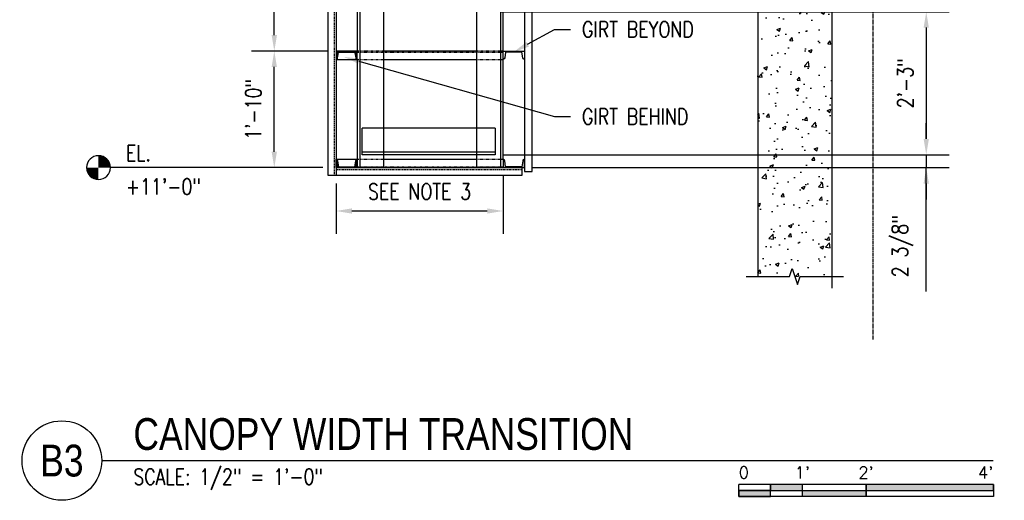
# Model space of a CAD drawing. Header units: inches. Extents: x 514 to 3028, y 69 to 495.
# Tile 20 of 25: x 1963 to 2148, y 69 to 160. Entities that reach past the tile are written whole.
import ezdxf
from ezdxf import colors
from ezdxf.entities.mleader import LeaderData, LeaderLine
from ezdxf.enums import TextEntityAlignment as Align
from ezdxf.math import Vec2, Vec3

# ---------------------------------------------------------------- set-up
doc = ezdxf.new("R2010")
doc.units = ezdxf.units.IN
doc.header["$MEASUREMENT"] = 0
for name, pattern in [('CENTER2', [1.125, 0.75, -0.125, 0.125, -0.125]), ('Dash', [0.25, 0.125, -0.125]), ('Dash - 1_16_', [0.1875, 0.125, -0.0625]), ('Hidden 3_32_', [0.140625, 0.09375, -0.046875])]:
    doc.linetypes.add(name, pattern=pattern)
for name, color, linetype in [('A-WALL-PATT', 8, 'Continuous'), ('S-ANNO-DIMS', 1, 'Continuous'), ('S-ANNO-NOTE', 2, 'Continuous'), ('S-ANNO-SYMB', 2, 'Continuous'), ('S-BEAM', 10, 'Continuous'), ('S-BEAM-HDLN', 1, 'Dash'), ('S-COLS', 2, 'Continuous'), ('S-DETL', 90, 'Continuous'), ('S-DETL-MEDM', 3, 'Continuous'), ('S-DETL-PATT', 8, 'Continuous'), ('S-DETL-THIN', 1, 'Continuous'), ('S-GRID', 1, 'CENTER2')]:
    doc.layers.add(name, color=color, linetype=linetype)
doc.styles.add('Annotative', font='romans.shx', dxfattribs={"width": 0.8, "height": 0.125})
doc.styles.add('Arial', font='romans.shx', dxfattribs={"width": 0.8})
doc.styles.add('TITLES', font='swiss.ttf', dxfattribs={"width": 0.8, "height": 0.25})
doc.dimstyles.new('Annotative', dxfattribs={"dimscale": 0, "dimtxt": 0.125, "dimasz": 0.125, "dimexe": 0.18, "dimexo": 0.0625, "dimgap": 0.09, "dimtad": 1, "dimdec": 3, "dimzin": 3, "dimdsep": 46, "dimlunit": 4, "dimtxsty": 'Annotative', "dimcen": 0.09, "dimclrt": 2, "dimazin": 2, "dimtfac": 1, "dimtdec": 3, "dimtmove": 0, "dimatfit": 0, "dimfxl": 1, "dimtfill": 1, "dimfrac": 2, "dimtolj": 1, "dimtzin": 0, "dimarcsym": 0})

# ---------------------------------------------------------------- blocks, each defined once
blk = doc.blocks.new('051200_StructuralFraming-L-Angle - L5X5X1_2-1871483-CANOPY WIDTH TRANSITION')
at = {"layer": 'S-BEAM'}
for p, q in [((783.71, 139.42), (758.63, 139.42)), ((758.63, 138.92), (758.63, 139.42)), ((783.71, 139.42), (783.71, 138.92)), ((758.63, 135.42), (758.63, 138.92)), ((783.71, 138.92), (783.71, 135.42)), ((758.63, 134.92), (758.63, 135.42)), ((783.71, 134.92), (758.63, 134.92)), ((758.63, 134.42), (758.63, 134.92)), ((783.71, 134.42), (758.63, 134.42)), ((783.71, 135.42), (783.71, 134.92)), ((783.71, 134.92), (783.71, 134.42))]:
    blk.add_line(p, q, dxfattribs=at)
blk = doc.blocks.new('051200_Column-L-Angle - L5X5X1_2-1695943-CANOPY WIDTH TRANSITION')
for p, q in [((758.21, 221.5), (757.71, 221.5)), ((758.21, 221.5), (758.21, 132)), ((758.54, 221.5), (758.21, 221.5)), ((758.71, 221.5), (758.55, 221.5)), ((762.21, 221.5), (758.71, 221.5)), ((762.71, 221.5), (762.21, 221.5)), ((762.71, 217.54), (762.71, 221.5)), ((757.71, 220.67), (757.71, 202)), ((762.71, 193), (762.71, 217.53)), ((757.71, 200.42), (757.71, 178)), ((762.71, 188.5), (762.71, 193)), ((762.71, 188), (762.71, 188.5)), ((762.71, 166.42), (762.71, 188)), ((757.71, 176.42), (757.71, 154)), ((762.71, 161.92), (762.71, 166.42)), ((762.71, 161.42), (762.71, 161.92)), ((762.71, 139.42), (762.71, 161.42)), ((757.71, 152.42), (757.71, 133.58)), ((762.71, 134.92), (762.71, 139.42)), ((762.71, 134.42), (762.71, 134.92)), ((762.71, 132), (762.71, 134.42)), ((758.21, 132), (757.71, 132)), ((758.71, 132), (758.21, 132)), ((762.21, 132), (758.71, 132)), ((762.71, 132), (762.21, 132))]:
    blk.add_line(p, q)
blk = doc.blocks.new('051200_Column-L-Angle - L5X5X1_2-1711325-CANOPY WIDTH TRANSITION')
for p, q in [((780.21, 222), (780.21, 217.9)), ((780.71, 222), (780.21, 222)), ((784.21, 222), (780.71, 222)), ((784.71, 222), (784.21, 222)), ((784.71, 222), (784.71, 132)), ((785.21, 222), (784.71, 222)), ((785.21, 202), (785.21, 221.42)), ((780.21, 217.9), (780.21, 193)), ((785.21, 178), (785.21, 200.42)), ((780.21, 193), (780.21, 188.5)), ((780.21, 188.5), (780.21, 188)), ((780.21, 188), (780.21, 166.42)), ((785.21, 154), (785.21, 176.42)), ((780.21, 166.42), (780.21, 161.92)), ((780.21, 161.92), (780.21, 161.42)), ((780.21, 161.42), (780.21, 139.42)), ((785.21, 133.58), (785.21, 152.42)), ((780.21, 139.42), (780.21, 134.92)), ((780.21, 134.92), (780.21, 134.42)), ((780.21, 134.42), (780.21, 132)), ((780.71, 132), (780.21, 132)), ((784.21, 132), (780.71, 132)), ((784.71, 132), (784.21, 132)), ((785.21, 132), (784.71, 132))]:
    blk.add_line(p, q)
blk = doc.blocks.new('*D113')
at = {"layer": 'Defpoints', "color": 0, "transparency": 16777216}
for p in [(2010.61, 154), (2022.25, 154), (2020.75, 132)]:
    blk.add_point(p, dxfattribs=at)
at = {"layer": 'S-ANNO-DIMS', "color": 0, "lineweight": -2, "transparency": 16777216}
for p, q in [((2020.75, 154), (2006.29, 154)), ((2010.61, 135), (2010.61, 151)), ((2019.25, 132), (2006.29, 132))]:
    blk.add_line(p, q, dxfattribs=at)
at = {"layer": 'S-ANNO-DIMS', "color": 0, "transparency": 16777216}
for points in [[(2010.11, 151), (2011.11, 151), (2010.61, 154)], [(2010.11, 135), (2011.11, 135), (2010.61, 132)]]:
    blk.add_solid(points, dxfattribs=at)
at = {"layer": 'S-ANNO-DIMS', "color": 2, "lineweight": -3, "transparency": 16777216, "insert": (2006.66, 143), "char_height": 3, "width": 15.0412, "attachment_point": 5, "rotation": 90, "style": 'Annotative'}
blk.add_mtext('\\A1;1\'-10"', dxfattribs=at)
blk = doc.blocks.new('*D112')
at = {"layer": 'Defpoints', "color": 0, "transparency": 16777216}
for p in [(2010.61, 178), (2022.25, 178), (2022.25, 154)]:
    blk.add_point(p, dxfattribs=at)
at = {"layer": 'S-ANNO-DIMS', "color": 0, "lineweight": -2, "transparency": 16777216}
for p, q in [((2020.75, 178), (2006.29, 178)), ((2010.61, 157), (2010.61, 175)), ((2020.75, 154), (2006.29, 154))]:
    blk.add_line(p, q, dxfattribs=at)
at = {"layer": 'S-ANNO-DIMS', "color": 0, "transparency": 16777216}
for points in [[(2010.11, 175), (2011.11, 175), (2010.61, 178)], [(2010.11, 157), (2011.11, 157), (2010.61, 154)]]:
    blk.add_solid(points, dxfattribs=at)
at = {"layer": 'S-ANNO-DIMS', "color": 2, "lineweight": -3, "transparency": 16777216, "insert": (2006.66, 166), "char_height": 3, "width": 12.3279, "attachment_point": 5, "rotation": 90, "style": 'Annotative'}
blk.add_mtext('\\A1;2\'-0"', dxfattribs=at)
blk = doc.blocks.new('*D107')
at = {"layer": 'Defpoints', "color": 0, "transparency": 16777216}
for p in [(2051.75, 161.42), (2052.25, 134.42), (2133.51, 134.42)]:
    blk.add_point(p, dxfattribs=at)
at = {"layer": 'S-ANNO-DIMS', "color": 0, "lineweight": -2, "transparency": 16777216}
for p, q in [((2053.25, 161.42), (2137.83, 161.42)), ((2133.51, 158.42), (2133.51, 137.42)), ((2053.75, 134.42), (2137.83, 134.42))]:
    blk.add_line(p, q, dxfattribs=at)
at = {"layer": 'S-ANNO-DIMS', "color": 0, "transparency": 16777216}
for points in [[(2133.01, 158.42), (2134.01, 158.42), (2133.51, 161.42)], [(2133.01, 137.42), (2134.01, 137.42), (2133.51, 134.42)]]:
    blk.add_solid(points, dxfattribs=at)
at = {"layer": 'S-ANNO-DIMS', "color": 2, "lineweight": -3, "transparency": 16777216, "insert": (2129.56, 147.92), "char_height": 3, "width": 12.3279, "attachment_point": 5, "rotation": 90, "style": 'Annotative'}
blk.add_mtext('\\A1;2\'-3"', dxfattribs=at)
blk = doc.blocks.new('*D177')
at = {"layer": 'Defpoints', "color": 0, "transparency": 16777216}
for p in [(2053.75, 132), (2022.25, 130.5), (2053.75, 123.82)]:
    blk.add_point(p, dxfattribs=at)
at = {"layer": 'S-ANNO-DIMS', "color": 0, "lineweight": -2, "transparency": 16777216}
for p, q in [((2053.75, 130.5), (2053.75, 119.5)), ((2022.25, 129), (2022.25, 119.5)), ((2025.25, 123.82), (2050.75, 123.82))]:
    blk.add_line(p, q, dxfattribs=at)
at = {"layer": 'S-ANNO-DIMS', "color": 0, "transparency": 16777216}
for points in [[(2025.25, 124.32), (2025.25, 123.32), (2022.25, 123.82)], [(2050.75, 124.32), (2050.75, 123.32), (2053.75, 123.82)]]:
    blk.add_solid(points, dxfattribs=at)
at = {"layer": 'S-ANNO-DIMS', "color": 2, "lineweight": -3, "transparency": 16777216, "insert": (2038, 127.48), "char_height": 3, "attachment_point": 5, "style": 'Annotative', "bg_fill": 3, "box_fill_scale": 1.25, "bg_fill_color": 256, "bg_fill_true_color": 13158600, "bg_fill_transparency": 0}
blk.add_mtext('\\A1;SEE NOTE 3', dxfattribs=at)
blk = doc.blocks.new('*D178')
at = {"layer": 'Defpoints', "color": 0, "transparency": 16777216}
for p in [(2052.25, 134.42), (2057.75, 132), (2133.51, 132)]:
    blk.add_point(p, dxfattribs=at)
at = {"layer": 'S-ANNO-DIMS', "color": 0, "lineweight": -2, "transparency": 16777216}
for p, q in [((2133.51, 137.42), (2133.51, 140.42)), ((2053.75, 134.42), (2137.83, 134.42)), ((2133.51, 134.42), (2133.51, 132)), ((2133.51, 134.42), (2133.51, 132)), ((2059.25, 132), (2137.83, 132)), ((2133.51, 108.63), (2133.51, 132)), ((2133.51, 129), (2133.51, 126))]:
    blk.add_line(p, q, dxfattribs=at)
at = {"layer": 'S-ANNO-DIMS', "color": 0, "transparency": 16777216}
for points in [[(2133.01, 137.42), (2134.01, 137.42), (2133.51, 134.42)], [(2133.01, 129), (2134.01, 129), (2133.51, 132)]]:
    blk.add_solid(points, dxfattribs=at)
at = {"layer": 'S-ANNO-DIMS', "color": 2, "lineweight": -3, "transparency": 16777216, "insert": (2129.06, 117.19), "char_height": 3, "attachment_point": 5, "rotation": 90, "style": 'Annotative'}
blk.add_mtext('\\A1;2 3/8"', dxfattribs=at)
blk = doc.blocks.new('Level Circle AEC')
at = {"layer": 'S-ANNO-SYMB', "lineweight": -3}
h = blk.add_hatch(color=256, dxfattribs=at)
edge = h.paths.add_edge_path()
edge.add_line((373.71, 0), (367.71, 0))
edge.add_arc((373.71, 0), 6, 90, 180, ccw=False)
edge.add_line((373.71, 6), (373.71, 0))
h = blk.add_hatch(color=256, dxfattribs=at)
edge = h.paths.add_edge_path()
edge.add_line((373.71, -6), (373.71, 0))
edge.add_line((373.71, 0), (379.71, 0))
edge.add_arc((373.71, 0), 6, 270, 360, ccw=False)
blk.add_circle((373.71, 0), 6, dxfattribs=at)
blk = doc.blocks.new('*U156')
for points in [[(-1.75, -0.2344), (-1.5, -0.2344), (-1.5, -0.1875), (-1.75, -0.1875)], [(-1, -0.2344), (0, -0.2344), (0, -0.1875), (-1, -0.1875)], [(-2, -0.2812), (-1.75, -0.2812), (-1.75, -0.2344), (-2, -0.2344)], [(-1.5, -0.2344), (-1, -0.2344), (-1, -0.2812), (-1.5, -0.2812)]]:
    blk.add_hatch(color=256).paths.add_polyline_path(points)
for p, q in [((0, -0.1875), (-2, -0.1875)), ((-2, -0.2812), (-2, -0.1875)), ((-1.75, -0.2812), (-1.75, -0.1875)), ((-1.5, -0.2812), (-1.5, -0.1875)), ((-1, -0.2812), (-1, -0.1885)), ((0, -0.1875), (0, -0.2812)), ((-2, -0.2344), (0, -0.2344)), ((0, -0.2812), (-2, -0.2812))]:
    blk.add_line(p, q)
at = {"flags": 128}
for points in [[(-1.75, -0.2344), (-1.5, -0.2344), (-1.5, -0.1875), (-1.75, -0.1875), (-1.75, -0.2344)], [(-1, -0.2344), (0, -0.2344), (0, -0.1875), (-1, -0.1875), (-1, -0.2344)], [(-2, -0.2812), (-1.75, -0.2812), (-1.75, -0.2344), (-2, -0.2344), (-2, -0.2812)], [(-1.5, -0.2344), (-1, -0.2344), (-1, -0.2812), (-1.5, -0.2812), (-1.5, -0.2344)]]:
    blk.add_lwpolyline(points, close=True, dxfattribs=at)
at = {"style": 'Arial'}
blk.add_text('0', height=0.0937, dxfattribs=at).set_placement((-2, -0.0937), align=Align.MIDDLE_LEFT)
for s, p in [("1'", (-1.5, -0.0937)), ("2'", (-1, -0.0937))]:
    blk.add_text(s, height=0.09375, dxfattribs=at).set_placement(p, align=Align.MIDDLE_CENTER)
blk.add_text("4'", height=0.09375, dxfattribs=at).set_placement((0, -0.0937), align=Align.MIDDLE_RIGHT)
blk = doc.blocks.new('*U164')
at = {"linetype": 'Continuous', "lineweight": -3}
blk.add_line((1.125, 0.625), (8.1286, 0.625), dxfattribs=at)
at = {"lineweight": -3}
blk.add_circle((0.8125, 0.625), 0.3125, dxfattribs=at)
at = {"lineweight": -3, "style": 'Arial'}
blk.add_attdef('DRAWING_AREA_TITLE', text='', height=0.1875, dxfattribs=at).set_placement((1.3743, 0.6339), align=Align.BOTTOM_LEFT)
blk.add_attdef('X#', text='', height=0.1875, dxfattribs=at).set_placement((0.8125, 0.625), align=Align.MIDDLE_CENTER)
blk.add_attdef('SCALE:', text='', height=0.0938, dxfattribs=at).set_placement((1.3743, 0.5606), align=Align.TOP_LEFT)
blk = doc.blocks.new('051200_StructuralFraming-C-Channel - C4X5_4-V15-DOOR RAIL SUPPORT 2')
at = {"lineweight": -3}
for p, q in [((753.71, 202), (753.71, 200.42)), ((757.71, 202), (753.71, 202)), ((754, 200.72), (754.18, 201.82)), ((754.18, 201.82), (757.24, 201.82)), ((757.24, 201.82), (757.41, 200.72)), ((757.71, 200.42), (757.71, 202))]:
    blk.add_line(p, q, dxfattribs=at)
for centre, start, end in [((753.71, 200.72), 270, 0), ((757.71, 200.72), 180, 270)]:
    blk.add_arc(centre, 0.296, start, end, dxfattribs=at)

msp = doc.modelspace()

# ---------------------------------------------------------------- hatches: boundary and pattern name
at = {"layer": 'A-WALL-PATT', "lineweight": -3}
h = msp.add_hatch(dxfattribs=at)
h.set_pattern_fill('AR-CONC', color=8, style=0)
h.set_pattern_definition([(50, (1268.5434, 0), (7.1726, -0.62752), [0.75, -8.25]), (355, (1268.543, 0), (-1.387513, 7.52192), [0.6, -6.6]), (100.4514, (1269.141, -0.052), (5.78509, 6.8944), [0.6374, -7.01142]), (46.1842, (1268.543, 2), (10.67241, -1.65519), [1.125, -12.375]), (96.6356, (1269.433, 1.862), (9.34662, 9.74119), [0.9561, -10.51714]), (351.1842, (1268.543, 2), (9.34662, 9.74119), [0.9, -9.9]), (21, (1269.5434, 1.5), (5.96907, -4.02619), [0.75, -8.25]), (326, (1269.543, 1.5), (2.433153, 7.2515), [0.6, -6.6]), (71.4514, (1270.041, 1.1645), (8.402224, 3.22531), [0.6374, -7.01142]), (37.5, (1268.5434, 0), (0.1215986, 3.3289385), [0, -6.52, 0, -6.7, 0, -6.625]), (7.5, (1268.5434, 0), (2.630695, 3.944117), [0, -3.82, 0, -6.37, 0, -2.525]), (327.5, (1266.3134, 0), (5.338224, -0.225549), [0, -2.5, 0, -7.8, 0, -10.35]), (317.5, (1265.3134, 0), (5.831862, 1.00105), [0, -3.25, 0, -5.18, 0, -7.35])])
h.paths.add_polyline_path([(2101.7493, 111.4556), (2115.686, 111.4556), (2115.686, 242), (2101.7493, 242), (2101.7493, 181.9986)])
at = {"layer": 'S-DETL-PATT'}
h = msp.add_hatch(dxfattribs=at)
h.set_pattern_fill('STEEL', color=256, scale=2)
h.set_pattern_definition([(45, (0, 0), (-0.176776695, 0.176776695), []), (45, (0, 0.125), (-0.176776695, 0.176776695), [])])
h.paths.add_polyline_path([(2022.7246, 153.816), (2025.7842, 153.816), (2025.9584, 152.716, 0.41421356), (2026.2544, 152.42), (2026.2544, 154), (2022.2544, 154), (2022.2544, 152.42, 0.41421356), (2022.5504, 152.716)])

# ---------------------------------------------------------------- linework, layer by layer
at = {"layer": 'S-ANNO-SYMB', "lineweight": -3}
msp.add_line((2019.7493, 132), (1979.7183, 132), dxfattribs=at)
at = {"layer": 'S-BEAM', "lineweight": -3}
msp.add_line((2101.7493, 242), (2101.7493, 111.4556), dxfattribs=at)
at = {"layer": 'S-BEAM'}
for p, q in [((2022.2544, 152.42), (2026.2442, 152.42)), ((2048.7493, 154), (2031.2493, 154)), ((2031.2493, 152.42), (2048.7493, 152.42)), ((2022.2544, 133.58), (2026.2442, 133.58)), ((2031.2493, 133.58), (2048.7493, 133.58)), ((2031.2493, 132), (2048.7493, 132))]:
    msp.add_line(p, q, dxfattribs=at)
at = {"layer": 'S-BEAM', "linetype": 'Hidden 3_32_'}
for p, q in [((2026.7473, 154), (2026.2512, 154)), ((2026.2512, 153.816), (2026.7473, 153.816)), ((2026.2512, 152.42), (2026.7473, 152.42)), ((2031.2473, 154), (2026.7512, 154)), ((2026.7512, 153.816), (2031.2473, 153.816)), ((2026.7512, 152.42), (2031.2473, 152.42)), ((2031.2493, 153.816), (2048.7493, 153.816)), ((2053.2473, 154), (2048.7512, 154)), ((2048.7512, 153.816), (2053.2473, 153.816)), ((2048.7512, 152.42), (2053.2473, 152.42)), ((2053.7493, 154), (2053.2512, 154)), ((2053.2512, 153.816), (2053.7493, 153.816)), ((2053.2512, 152.42), (2053.7493, 152.42)), ((2026.2512, 133.58), (2026.7473, 133.58)), ((2026.2512, 132.184), (2026.7473, 132.184)), ((2026.7512, 133.58), (2031.2473, 133.58)), ((2026.7512, 132.184), (2031.2473, 132.184)), ((2031.2493, 132.184), (2048.7493, 132.184)), ((2048.7512, 133.58), (2053.2473, 133.58)), ((2048.7512, 132.184), (2053.2473, 132.184)), ((2053.2512, 133.58), (2053.7493, 133.58)), ((2053.2512, 132.184), (2053.7493, 132.184))]:
    msp.add_line(p, q, dxfattribs=at)
at = {"layer": 'S-BEAM-HDLN'}
for p, q in [((2025.781, 153.816), (2026.2473, 153.816)), ((2025.781, 132.184), (2026.2473, 132.184))]:
    msp.add_line(p, q, dxfattribs=at)
at = {"layer": 'S-DETL', "lineweight": -3}
for p, q in [((2020.7493, 130.5), (2020.7493, 226.3171)), ((2022.2493, 226.3483), (2022.2493, 130.5)), ((2022.2493, 130.5), (2020.7493, 130.5))]:
    msp.add_line(p, q, dxfattribs=at)
at = {"layer": 'S-DETL', "linetype": 'Dash - 1_16_', "lineweight": -3}
msp.add_line((2021.9253, 226.3415), (2021.9253, 130.5), dxfattribs=at)
at = {"layer": 'S-DETL', "lineweight": -3}
msp.add_lwpolyline([(2098.4118, 188), (2057.7493, 188), (2057.7493, 131.25), (2059.2493, 131.25), (2059.2493, 188)], dxfattribs=at)
at = {"layer": 'S-DETL-MEDM'}
msp.add_line((2057.2791, 132), (2057.2791, 130.5), dxfattribs=at)
for points in [[(2115.686, 244.2021), (2115.686, 177.7278), (2117.186, 177.2278), (2114.186, 176.2278), (2115.686, 175.7278), (2115.686, 109.2534)], [(2099.5472, 111.4556), (2107.7176, 111.4556), (2108.2176, 112.9556), (2109.2176, 109.9556), (2109.7176, 111.4556), (2117.8881, 111.4556)]]:
    msp.add_lwpolyline(points, dxfattribs=at)
at = {"layer": 'S-GRID'}
msp.add_line((2123.4681, 242), (2123.4681, 99.5898), dxfattribs=at)

# ---------------------------------------------------------------- block references
at = {"layer": 'S-ANNO-SYMB', "lineweight": -3}
for name, p, xscale, yscale, zscale in [('Level Circle AEC', (2117.6085, 132), -0.375, 0.375, 0.375), ('*U156', (2146.1573, 76.7253), 24.00000030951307, 24.00000030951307, 24.00000030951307)]:
    msp.add_blockref(name, p, dxfattribs=dict(at, xscale=xscale, yscale=yscale, zscale=zscale))
ref = msp.add_blockref('*U164', (1951.0699, 61.7253), dxfattribs=dict(at, xscale=24.00000030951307, yscale=24.00000030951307, zscale=24.00000030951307))
ref.add_attrib('SCALE:', 'SCALE: 1/2" = 1\'-0"', dxfattribs={"layer": '0', "lineweight": -3, "height": 3, "style": 'Annotative', "width": 0.796875}).set_placement((1984.053, 75.1794), align=Align.TOP_LEFT)
ref.add_attrib('DRAWING_AREA_TITLE', 'CANOPY WIDTH TRANSITION', dxfattribs={"layer": '0', "lineweight": -3, "height": 6, "style": 'TITLES', "width": 0.796875}).set_placement((1984.053, 76.9391), align=Align.BOTTOM_LEFT)
ref.add_attrib('X#', 'B3', dxfattribs={"layer": '0', "lineweight": -3, "height": 6, "style": 'TITLES', "width": 0.796875}).set_placement((1970.5699, 76.7253), align=Align.MIDDLE_CENTER)
at = {"layer": 'S-BEAM', "lineweight": -3}
msp.add_blockref('051200_StructuralFraming-L-Angle - L5X5X1_2-1871483-CANOPY WIDTH TRANSITION', (1268.5434, 0), dxfattribs=at)
at = {"layer": 'S-COLS', "lineweight": -3}
for name in ['051200_Column-L-Angle - L5X5X1_2-1695943-CANOPY WIDTH TRANSITION', '051200_Column-L-Angle - L5X5X1_2-1711325-CANOPY WIDTH TRANSITION']:
    msp.add_blockref(name, (1268.5434, 0), dxfattribs=at)
at = {"layer": 'S-DETL-THIN', "lineweight": -3}
msp.add_blockref('051200_StructuralFraming-C-Channel - C4X5_4-V15-DOOR RAIL SUPPORT 2', (1268.5485, -48), dxfattribs=at)
at = {"layer": 'S-DETL-THIN', "lineweight": -3, "xscale": -1}
msp.add_blockref('051200_StructuralFraming-C-Channel - C4X5_4-V15-DOOR RAIL SUPPORT 2', (2811.4552, -48), dxfattribs=at)

# ---------------------------------------------------------------- texts
at = {"layer": 'S-ANNO-NOTE', "lineweight": -3, "char_height": 3, "attachment_point": 1, "line_spacing_factor": 0.981704, "style": 'Annotative'}
for s, insert, width in [('\\pxt3.2,6.4,9.6,12.8,16,19.2,22.4,25.6,28.8,32,35.2,38.4,41.6,44.8,48,51.2,54.4,57.6,60.8,64,67.2,70.4,73.6,76.8,80,83.2,86.4,89.6,92.8,96,99.2,102.4;{EL.}', (1982.6213, 136.2213), 5.548346), ('\\pxt3.2,6.4,9.6,12.8,16,19.2,22.4,25.6,28.8,32,35.2,38.4,41.6,44.8,48,51.2,54.4,57.6,60.8,64,67.2,70.4,73.6,76.8,80,83.2,86.4,89.6,92.8,96,99.2,102.4;+11\'-0"', (1982.6213, 129.9271), 16.40315)]:
    msp.add_mtext(s, dxfattribs=dict(at, insert=insert, width=width))

# ---------------------------------------------------------------- dimensions: what is measured, and where the dimension line sits
at = {"layer": 'S-ANNO-DIMS', "lineweight": -3}
for base, p1, p2, picture, middle in [((2010.6069, 178), (2022.2493, 154), (2022.2493, 178), '*D112', (2006.6612, 166)), ((2133.5071, 134.4219), (2051.7493, 161.4219), (2052.2524, 134.4219), '*D107', (2129.5614, 147.9219)), ((2010.6069, 154), (2020.7493, 132), (2022.2493, 154), '*D113', (2006.6612, 143))]:
    dim = msp.add_linear_dim(base=base, p1=p1, p2=p2, angle=90, dimstyle='Annotative', override={"dimpost": '\\X', "dimtfill": 0}, dxfattribs=at)
    dim.commit()
    dim.dimension.update_dxf_attribs({"geometry": picture, "text_midpoint": middle})

# ---------------------------------------------------------------- leaders
at = {"layer": 'S-ANNO-NOTE', "lineweight": -3}
ml = msp.add_multileader_mtext('Standard', dxfattribs=at)
ml.set_content('\\A1;3/8" STIFF PL. TYP.', color=256, style='Annotative')
ml.set_leader_properties(color=1, linetype='ByLayer', lineweight=-1)
ml.build(insert=Vec2(0, 0))
ml.multileader.update_dxf_attribs({"text_right_attachment_type": 3, "dogleg_length": 0.125, "arrow_head_size": 3, "scale": 24})
ctx = ml.context
ctx.base_point, ctx.scale, ctx.char_height, ctx.arrow_head_size, ctx.landing_gap_size, ctx.plane_origin = Vec3(1657.9005, 127.0206), 24, 3, 3, 2.16, Vec3(1688.9449, 230.5842)
ctx.right_attachment = 3
notes = []
notes.append((ctx, [(0, (1, 1, 0), (1692.5347, 121.4491), (-1, 0), 3, [(0, [(1714.3099, 175.45)], 0, [])])]))
ctx.mtext.insert, ctx.mtext.width, ctx.mtext.flow_direction = Vec3(1660.0605, 128.5206), 28.996215, 5
ml = msp.add_multileader_mtext('Standard', dxfattribs=at)
ml.set_content('GIRT BEYOND', color=256, style='Annotative')
ml.set_leader_properties(color=1, linetype='ByLayer', lineweight=-1)
ml.build(insert=Vec2(0, 0))
ml.multileader.update_dxf_attribs({"text_right_attachment_type": 3, "dogleg_length": 0.125, "arrow_head_size": 3, "scale": 24})
ctx = ml.context
ctx.base_point, ctx.scale, ctx.char_height, ctx.arrow_head_size, ctx.landing_gap_size, ctx.plane_origin = Vec3(2066.4566, 158.0896), 24, 3, 3, 2.16, Vec3(2119.8982, 149.0659)
ctx.right_attachment = 3
notes.append((ctx, [(1, (1, 1, 0), (2063.4566, 158.0896), (1, 0), 3, [(0, [(2055.7493, 153.816)], 0, [])])]))
ctx.mtext.insert, ctx.mtext.flow_direction = Vec3(2068.6166, 159.5896), 5
ml = msp.add_multileader_mtext('Standard', dxfattribs=at)
ml.set_content('DOOR ROLLER GUIDE TYP.', color=256, style='Annotative')
ml.set_leader_properties(color=1, linetype='ByLayer', lineweight=-1)
ml.build(insert=Vec2(0, 0))
ml.multileader.update_dxf_attribs({"text_right_attachment_type": 3, "dogleg_length": 0.125, "arrow_head_size": 3, "scale": 24})
ctx = ml.context
ctx.base_point, ctx.scale, ctx.char_height, ctx.arrow_head_size, ctx.landing_gap_size, ctx.plane_origin = Vec3(1579.4653, 119.3032), 24, 3, 3, 2.16, Vec3(1540.5838, 153.2557)
ctx.right_attachment = 3
notes.append((ctx, [(0, (1, 1, 0), (1576.4653, 119.3032), (1, 0), 3, [(0, [(1540.5838, 153.2557)], 0, [])])]))
ctx.mtext.insert, ctx.mtext.width, ctx.mtext.flow_direction = Vec3(1581.6253, 120.8032), 26.678601, 5
ml = msp.add_multileader_mtext('Standard', dxfattribs=at)
ml.set_content('SLIDING DOOR', color=256, style='Annotative')
ml.set_leader_properties(color=1, linetype='ByLayer', lineweight=-1)
ml.build(insert=Vec2(0, 0))
ml.multileader.update_dxf_attribs({"text_right_attachment_type": 3, "dogleg_length": 0.125, "arrow_head_size": 3, "scale": 24})
ctx = ml.context
ctx.base_point, ctx.scale, ctx.char_height, ctx.arrow_head_size, ctx.landing_gap_size, ctx.plane_origin = Vec3(1702.8738, 109.031), 24, 3, 3, 2.16, Vec3(1706.459, 116.2737)
ctx.right_attachment = 3
notes.append((ctx, [(1, (1, 1, 0), (1735.1081, 109.031), (-1, 0), 3, [(0, [(1739.9974, 122.652)], 0, [])])]))
ctx.mtext.insert, ctx.mtext.width, ctx.mtext.flow_direction = Vec3(1705.0338, 110.531), 27.999894, 5
for ctx, leaders in notes:
    for number, flags, end, landing, length, lines in leaders:
        leader = LeaderData()
        leader.index, (leader.has_last_leader_line, leader.has_dogleg_vector, leader.attachment_direction) = number, flags
        leader.last_leader_point, leader.dogleg_vector, leader.dogleg_length = Vec3(end), Vec3(landing), length
        for number, points, colour, breaks in lines:
            line = LeaderLine()
            line.index, line.vertices, line.color, line.breaks = number, Vec3.list(points), colors.encode_raw_color(colour), breaks
            leader.lines.append(line)
        ctx.leaders.append(leader)

# ---------------------------------------------------------------- next in the draw order: dimensions: what is measured, and where the dimension line sits
at = {"layer": 'S-ANNO-DIMS', "lineweight": -3}
dim = msp.add_linear_dim(base=(2053.7493, 123.8223), p1=(2022.2493, 130.5), p2=(2053.7493, 132), text='SEE NOTE 3', dimstyle='Annotative', override={"dimpost": '\\X', "dimse1": 0, "dimse2": 0}, dxfattribs=at)
dim.commit()
dim.dimension.update_dxf_attribs({"geometry": '*D177', "text_midpoint": (2037.9993, 123.8223), "dimtype": 160})

# ---------------------------------------------------------------- next in the draw order: hatches: boundary and pattern name
at = {"layer": 'S-DETL-PATT'}
h = msp.add_hatch(dxfattribs=at)
h.set_pattern_fill('STEEL', color=256, scale=2)
h.set_pattern_definition([(45, (334.5501, 0), (-0.176776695, 0.176776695), []), (45, (334.5501, 0.125), (-0.176776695, 0.176776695), [])])
h.paths.add_polyline_path([(2022.2493, 133.58), (2022.2493, 132), (2026.2493, 132), (2026.2493, 133.58, 0.41421356), (2025.9533, 133.284), (2025.7791, 132.184), (2022.7195, 132.184), (2022.5453, 133.284, 0.41421356)])

# ---------------------------------------------------------------- next in the draw order: linework, layer by layer
at = {"layer": 'S-DETL', "lineweight": -3}
for p, q in [((2022.2493, 132), (2057.2791, 132)), ((2057.2791, 130.5), (2022.2493, 130.5))]:
    msp.add_line(p, q, dxfattribs=at)
at = {"layer": 'S-DETL', "linetype": 'Dash - 1_16_', "lineweight": -3}
msp.add_line((2022.2493, 131.676), (2057.2791, 131.676), dxfattribs=at)

# ---------------------------------------------------------------- next in the draw order: block references
at = {"layer": 'S-DETL-THIN', "lineweight": -3, "xscale": -1, "rotation": 180}
msp.add_blockref('051200_StructuralFraming-C-Channel - C4X5_4-V15-DOOR RAIL SUPPORT 2', (1268.5434, 334), dxfattribs=at)
at = {"layer": 'S-DETL-THIN', "lineweight": -3, "rotation": 180}
msp.add_blockref('051200_StructuralFraming-C-Channel - C4X5_4-V15-DOOR RAIL SUPPORT 2', (2811.4552, 334), dxfattribs=at)

# ---------------------------------------------------------------- next in the draw order: dimensions: what is measured, and where the dimension line sits
at = {"layer": 'S-ANNO-DIMS', "lineweight": -3}
dim = msp.add_linear_dim(base=(2133.5071, 132), p1=(2052.2524, 134.4219), p2=(2057.7493, 132), angle=90, dimstyle='Annotative', override={"dimpost": '\\X', "dimtfill": 0}, dxfattribs=at)
dim.commit()
dim.dimension.update_dxf_attribs({"geometry": '*D178', "text_midpoint": (2124.8671, 117.1949), "dimtype": 160})

# ---------------------------------------------------------------- next in the draw order: leaders
at = {"layer": 'S-ANNO-NOTE', "lineweight": -3}
ml = msp.add_multileader_mtext('Standard', dxfattribs=at)
ml.set_content('GIRT BEHIND', color=256, style='Annotative')
ml.set_leader_properties(color=1, linetype='ByLayer', lineweight=-1)
ml.build(insert=Vec2(0, 0))
ml.multileader.update_dxf_attribs({"text_right_attachment_type": 3, "dogleg_length": 0.125, "arrow_head_size": 3, "scale": 24})
ctx = ml.context
ctx.base_point, ctx.scale, ctx.char_height, ctx.arrow_head_size, ctx.landing_gap_size, ctx.plane_origin = Vec3(2066.4566, 141.6351), 24, 3, 3, 2.16, Vec3(2023.6825, 152.9117)
ctx.right_attachment = 3
notes = []
notes.append((ctx, [(1, (1, 1, 0), (2063.4566, 141.6351), (1, 0), 3, [(0, [(2023.6825, 152.9117)], 0, [])])]))
ctx.mtext.insert, ctx.mtext.flow_direction = Vec3(2068.6166, 143.1351), 5
for ctx, leaders in notes:
    for number, flags, end, landing, length, lines in leaders:
        leader = LeaderData()
        leader.index, (leader.has_last_leader_line, leader.has_dogleg_vector, leader.attachment_direction) = number, flags
        leader.last_leader_point, leader.dogleg_vector, leader.dogleg_length = Vec3(end), Vec3(landing), length
        for number, points, colour, breaks in lines:
            line = LeaderLine()
            line.index, line.vertices, line.color, line.breaks = number, Vec3.list(points), colors.encode_raw_color(colour), breaks
            leader.lines.append(line)
        ctx.leaders.append(leader)

doc.saveas('drawing.dxf')
